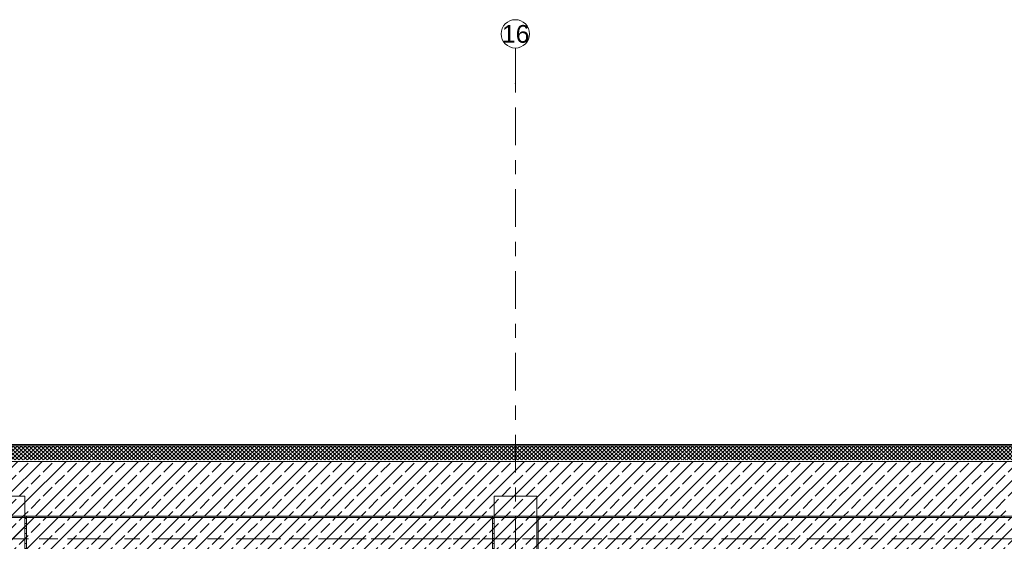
# Model space of a CAD drawing. Header units: metres. Extents: x -3.6 to 84.5, y -11 to 16.8.
# Tile 70 of 76: x 51 to 58, y 13.1 to 16.8. Entities that reach past the tile are written whole.
import ezdxf

# ---------------------------------------------------------------- set-up
doc = ezdxf.new("R2010")
doc.units = ezdxf.units.M
doc.header["$MEASUREMENT"] = 0
doc.linetypes.add('Achse', pattern=[0.2, 0.1, -0.05, 0, -0.05])
doc.linetypes.add('Strichlinie doppelt', pattern=[0.546806, 0.264583, -0.105833, 0.070556, -0.105833])
for name, color, linetype in [('451 - Universal.Achsen Raster', 7, 'Continuous'), ('604 - Struktur.Wand Aussen', 7, 'Continuous'), ('607 - Struktur.Stütze', 7, 'Continuous'), ('608 - Struktur.Träger', 7, 'Continuous')]:
    doc.layers.add(name, color=color, linetype=linetype)
doc.styles.add('ERSTELLTER_STIL_2', font='txt')
pattern_1 = [(45, (0, 0), (-0.01767767, 0.01767767), [0, -0.025])]
pattern_2 = [(45, (0, 0), (-0.08485281, 0.08485281), []), (45, (-0.04243, 0.04243), (-0.08485281, 0.08485281), [0.09, -0.03])]

msp = doc.modelspace()

# ---------------------------------------------------------------- hatches: boundary and pattern name
at = {"layer": '604 - Struktur.Wand Aussen', "linetype": 'Continuous', "lineweight": 0, "true_color": 0x000000}
h = msp.add_hatch(dxfattribs=at)
h.set_pattern_fill('Verputz_0001', color=18, style=0, pattern_type=2)
h.set_pattern_definition([(0, (0, 0), (0, 0.08660254), [0, -0.05]), (0, (0.025, 0.0433), (0, 0.08660254), [0, -0.05])])
h.paths.add_polyline_path([(62.385, 13.815), (50.93, 13.815), (50.93, 13.805), (62.3846, 13.805), (62.385, 13.8054)])
h = msp.add_hatch(dxfattribs=at)
h.set_pattern_fill('Dämmung__hart_2_0001', color=18, style=0, pattern_type=2)
h.set_pattern_definition([(225, (0, 0), (-0.0141421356, 0.0141421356), []), (315, (0, 0), (0.0141421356, 0.0141421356), [])])
h.paths.add_polyline_path([(62.285, 13.805), (50.93, 13.805), (50.93, 13.705), (62.2807, 13.705), (62.285, 13.7091)])
h = msp.add_hatch(dxfattribs=at)
h.set_pattern_fill('Beton__Stahlbeton_0001', color=18, style=0, pattern_type=2)
h.set_pattern_definition(pattern_2)
h.paths.add_polyline_path([(50.93, 13.695), (50.93, 13.45), (51.08, 13.45), (51.08, 13.31), (54.38, 13.31), (54.38, 13.45), (54.68, 13.45), (54.68, 13.31), (57.98, 13.31), (57.98, 13.45), (58.28, 13.45), (58.28, 13.31), (61.58, 13.31), (61.58, 13.45), (61.87, 13.45), (61.87, 13.695)])
h = msp.add_hatch(dxfattribs=at)
h.set_pattern_fill('Gips_0001', color=18, style=0, pattern_type=2)
h.set_pattern_definition(pattern_1)
h.paths.add_polyline_path([(51.09, 13.3), (54.37, 13.3), (54.37, 13.31), (51.09, 13.31)])
h = msp.add_hatch(dxfattribs=at)
h.set_pattern_fill('Gips_0001', color=18, style=0, pattern_type=2)
h.set_pattern_definition(pattern_1)
h.paths.add_polyline_path([(54.69, 13.31), (54.69, 13.3), (57.97, 13.3), (57.97, 13.31)])
at = {"layer": '607 - Struktur.Stütze', "linetype": 'Continuous', "lineweight": 0, "true_color": 0x000000}
h = msp.add_hatch(dxfattribs=at)
h.set_pattern_fill('Beton__Stahlbeton_0001', color=18, style=0, pattern_type=2)
h.set_pattern_definition(pattern_2)
h.paths.add_polyline_path([(50.78, 13), (51.08, 13), (51.08, 13.45), (50.78, 13.45)])
h = msp.add_hatch(dxfattribs=at)
h.set_pattern_fill('Beton__Stahlbeton_0001', color=18, style=0, pattern_type=2)
h.set_pattern_definition(pattern_2)
h.paths.add_polyline_path([(54.38, 13), (54.68, 13), (54.68, 13.45), (54.38, 13.45)])
h = msp.add_hatch(dxfattribs=at)
h.set_pattern_fill('Gips_0001', color=18, style=0, pattern_type=2)
h.set_pattern_definition(pattern_1)
h.paths.add_polyline_path([(51.08, 13.3), (51.09, 13.3), (51.09, 13.31), (51.08, 13.31)])
h = msp.add_hatch(dxfattribs=at)
h.set_pattern_fill('Gips_0001', color=18, style=0, pattern_type=2)
h.set_pattern_definition(pattern_1)
h.paths.add_polyline_path([(54.37, 13.3), (54.38, 13.3), (54.38, 13.31), (54.37, 13.31)])
h = msp.add_hatch(dxfattribs=at)
h.set_pattern_fill('Gips_0001', color=18, style=0, pattern_type=2)
h.set_pattern_definition(pattern_1)
h.paths.add_polyline_path([(54.68, 13.3), (54.69, 13.3), (54.69, 13.31), (54.68, 13.31)])
h = msp.add_hatch(dxfattribs=at)
h.set_pattern_fill('Gips_0001', color=18, style=0, pattern_type=2)
h.set_pattern_definition(pattern_1)
h.paths.add_polyline_path([(51, 12.99), (51.09, 12.99), (51.09, 13.3), (51.08, 13.3), (51.08, 13), (51, 13)])
h = msp.add_hatch(dxfattribs=at)
h.set_pattern_fill('Gips_0001', color=18, style=0, pattern_type=2)
h.set_pattern_definition(pattern_1)
h.paths.add_polyline_path([(54.38, 13.3), (54.37, 13.3), (54.37, 12.99), (54.46, 12.99), (54.46, 13), (54.38, 13)])
h = msp.add_hatch(dxfattribs=at)
h.set_pattern_fill('Gips_0001', color=18, style=0, pattern_type=2)
h.set_pattern_definition(pattern_1)
h.paths.add_polyline_path([(54.6, 12.99), (54.69, 12.99), (54.69, 13.3), (54.68, 13.3), (54.68, 13), (54.6, 13)])
at = {"layer": '608 - Struktur.Träger', "linetype": 'Continuous', "lineweight": 0, "true_color": 0x000000}
h = msp.add_hatch(dxfattribs=at)
h.set_pattern_fill('Gips_0001', color=18, style=0, pattern_type=2)
h.set_pattern_definition(pattern_1)
h.paths.add_polyline_path([(51.09, 13.31), (51.09, 13.3), (54.37, 13.3), (54.37, 13.31)])
h = msp.add_hatch(dxfattribs=at)
h.set_pattern_fill('Gips_0001', color=18, style=0, pattern_type=2)
h.set_pattern_definition(pattern_1)
h.paths.add_polyline_path([(54.69, 13.3), (57.97, 13.3), (57.97, 13.31), (54.69, 13.31)])
h = msp.add_hatch(dxfattribs=at)
h.set_pattern_fill('Beton__Stahlbeton_0001', color=18, style=0, pattern_type=2)
h.set_pattern_definition(pattern_2)
h.paths.add_polyline_path([(50.78, 13), (51.09, 13), (54.37, 13), (54.69, 13), (57.97, 13), (58.29, 13), (61.57, 13), (61.88, 13), (61.88, 13.3), (61.57, 13.3), (58.29, 13.3), (57.97, 13.3), (54.69, 13.3), (54.37, 13.3), (51.09, 13.3), (50.78, 13.3)])

# ---------------------------------------------------------------- linework, layer by layer
at = {"layer": '451 - Universal.Achsen Raster', "color": 160, "linetype": 'Strichlinie doppelt', "lineweight": 9, "true_color": 0x3232ff}
for p, q in [((54.53, 16.355), (54.53, 16.605)), ((54.53, -10.585), (54.53, 16.355)), ((64.935, 13.15), (-3.175, 13.15))]:
    msp.add_line(p, q, dxfattribs=at)
at = {"layer": '451 - Universal.Achsen Raster', "color": 160, "linetype": 'Continuous', "lineweight": 9, "true_color": 0x3232ff}
msp.add_circle((54.53, 16.705), 0.1, dxfattribs=at)
at = {"layer": '451 - Universal.Achsen Raster', "color": 160, "linetype": 'Strichlinie doppelt', "lineweight": 9, "true_color": 0x3232ff}
msp.add_point((54.53, 16.355), dxfattribs=at)
msp.add_point((54.53, 16.355), dxfattribs=at)
at = {"layer": '604 - Struktur.Wand Aussen', "color": 7, "linetype": 'Continuous', "lineweight": 13}
msp.add_line((62.285, 13.805), (50.93, 13.805), dxfattribs=at)
at = {"layer": '604 - Struktur.Wand Aussen', "color": 7, "linetype": 'Continuous', "lineweight": 18}
for p, q in [((61.87, 13.695), (50.93, 13.695)), ((51.08, 13.31), (54.38, 13.31)), ((54.68, 13.31), (57.98, 13.31))]:
    msp.add_line(p, q, dxfattribs=at)
at = {"layer": '604 - Struktur.Wand Aussen', "color": 7, "linetype": 'Continuous', "lineweight": 13, "flags": 128}
for points in [[(62.395, 13.815), (50.93, 13.815)], [(51.09, 13.3), (54.37, 13.3)], [(54.69, 13.3), (57.97, 13.3)]]:
    msp.add_lwpolyline(points, dxfattribs=at)
at = {"layer": '607 - Struktur.Stütze', "color": 7, "linetype": 'Continuous', "lineweight": 13, "flags": 128}
for points in [[(50.78, 13), (51.08, 13), (51.08, 13.45), (50.78, 13.45)], [(54.38, 13), (54.68, 13), (54.68, 13.45), (54.38, 13.45)]]:
    msp.add_lwpolyline(points, close=True, dxfattribs=at)
at = {"layer": '607 - Struktur.Stütze', "color": 7, "linetype": 'Continuous', "lineweight": 5, "flags": 128}
for points in [[(51, 12.99), (51.09, 12.99), (51.09, 13.3)], [(54.37, 13.3), (54.37, 12.99), (54.46, 12.99)], [(54.6, 12.99), (54.69, 12.99), (54.69, 13.3)]]:
    msp.add_lwpolyline(points, dxfattribs=at)
at = {"layer": '608 - Struktur.Träger', "color": 7, "linetype": 'Continuous', "lineweight": 13}
for p, q in [((50.78, 13.31), (61.88, 13.31)), ((51.09, 13.3), (50.78, 13.3)), ((54.37, 13.3), (51.09, 13.3)), ((54.69, 13.3), (54.37, 13.3)), ((57.97, 13.3), (54.69, 13.3)), ((58.29, 13.3), (57.97, 13.3))]:
    msp.add_line(p, q, dxfattribs=at)
at = {"layer": '608 - Struktur.Träger', "color": 7, "linetype": 'Continuous', "lineweight": 5}
for p, q in [((51.09, 13.31), (51.09, 13.3)), ((54.37, 13.31), (51.09, 13.31)), ((54.37, 13.31), (54.37, 13.3)), ((54.69, 13.31), (54.69, 13.3)), ((57.97, 13.31), (54.69, 13.31)), ((57.97, 13.31), (57.97, 13.3))]:
    msp.add_line(p, q, dxfattribs=at)
at = {"layer": '608 - Struktur.Träger', "color": 7, "linetype": 'Achse', "lineweight": 9}
msp.add_line((50.78, 13.15), (61.88, 13.15), dxfattribs=at)

# ---------------------------------------------------------------- texts
at = {"layer": '451 - Universal.Achsen Raster', "color": 160, "lineweight": 9, "true_color": 0x3232ff, "insert": (54.4351, 16.7675), "char_height": 0.125, "attachment_point": 1, "style": 'ERSTELLTER_STIL_2'}
msp.add_mtext('\\A1;{\\pql;\\pt0;\\fArial|b0|i0|c0|p38;16}', dxfattribs=at)

doc.saveas('drawing.dxf')
